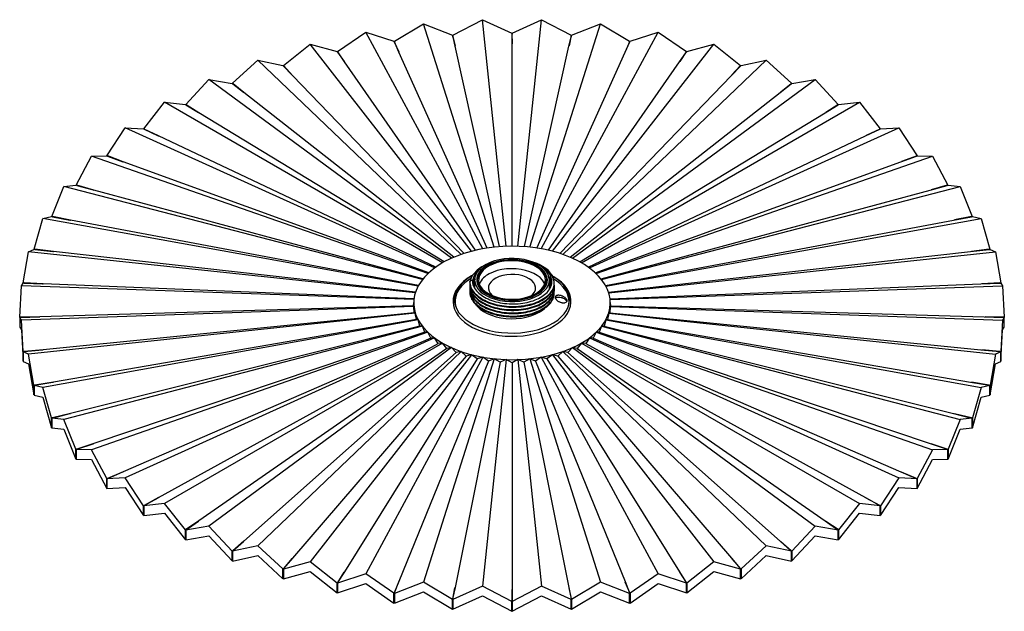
# Paper-space layout '_Isométrica' of a CAD drawing. Header units: millimetres. Extents: x -250 to 250, y -152 to 149.
import ezdxf

# ---------------------------------------------------------------- set-up
doc = ezdxf.new("R2010")
doc.units = ezdxf.units.MM

psp = doc.layouts.new('_Isométrica')

# ---------------------------------------------------------------- linework, layer by layer
at = {"color": 7, "linetype": 'Continuous', "lineweight": 25}
for p, q in [((-59.82, 138), (-45.06, 146.86)), ((-9.01, 33.29), (-45.06, 146.86)), ((-45.06, 146.86), (-30.31, 141.12)), ((-30.07, 141.14), (-15.09, 148.96)), ((-3.02, 33.71), (-15.09, 148.96)), ((-15.09, 148.96), (-0.12, 142.18)), ((0.12, 142.18), (15.09, 148.96)), ((3.02, 33.71), (15.09, 148.96)), ((9.01, 33.29), (45.06, 146.86)), ((15.09, 148.96), (30.07, 141.14)), ((30.31, 141.12), (45.06, 146.86)), ((45.06, 146.86), (59.82, 138)), ((-88.7, 132.81), (-74.38, 142.69)), ((-14.88, 32.46), (-74.38, 142.69)), ((-74.38, 142.69), (-60.05, 137.96)), ((-30.23, 140.86), (-30.31, 141.12)), ((-30.23, 140.86), (-28.99, 135.68)), ((-30.04, 140.88), (-30.07, 141.14)), ((-30.07, 140.19), (-30.07, 141.14)), ((-30.03, 140.88), (-30.04, 140.88)), ((-30.04, 140.88), (-30.04, 140.08)), ((-28.96, 135.53), (-30.03, 140.88)), ((-30.03, 140.05), (-30.03, 140.88)), ((-0.09, 141.92), (-0.12, 142.18)), ((-0.09, 141.92), (0, 136.7)), ((0, 136.54), (0.1, 141.93)), ((0.09, 141.92), (0.12, 142.18)), ((0.1, 141.93), (0.09, 141.92)), ((0.09, 141.92), (0.09, 141.59)), ((14.88, 32.46), (74.38, 142.69)), ((28.96, 135.53), (30.23, 140.87)), ((30.04, 140.88), (29, 135.7)), ((30.04, 140.88), (30.07, 141.14)), ((30.04, 140.05), (30.04, 140.88)), ((30.07, 141.14), (30.07, 140.17)), ((30.23, 140.86), (30.31, 141.12)), ((30.23, 140.87), (30.23, 140.86)), ((30.23, 140.86), (30.23, 140.84)), ((60.05, 137.96), (74.38, 142.69)), ((74.38, 142.69), (88.7, 132.81)), ((-116.28, 125.65), (-102.6, 136.51)), ((-20.52, 31.22), (-102.6, 136.51)), ((-102.6, 136.51), (-88.92, 132.76)), ((-59.92, 137.72), (-60.05, 137.96)), ((-59.92, 137.72), (-57.56, 132.66)), ((-59.74, 137.74), (-59.82, 138)), ((-59.82, 137.5), (-59.82, 138)), ((-59.73, 137.75), (-59.74, 137.74)), ((-59.74, 137.74), (-59.74, 137.32)), ((-57.5, 132.51), (-59.73, 137.75)), ((-59.73, 137.31), (-59.73, 137.75)), ((-28.99, 135.68), (-28.96, 135.53)), ((-6.35, 33.53), (-28.96, 135.53)), ((0, 33.76), (0, 136.54)), ((6.35, 33.53), (28.96, 135.53)), ((20.52, 31.22), (102.6, 136.51)), ((57.5, 132.51), (59.93, 137.72)), ((59.74, 137.74), (57.58, 132.69)), ((59.74, 137.74), (59.82, 138)), ((59.74, 137.31), (59.74, 137.74)), ((59.82, 138), (59.82, 137.48)), ((59.92, 137.72), (60.05, 137.96)), ((59.93, 137.72), (59.92, 137.72)), ((59.92, 137.72), (59.92, 137.71)), ((88.92, 132.76), (102.6, 136.51)), ((102.6, 136.51), (116.28, 125.65)), ((-88.74, 132.52), (-88.92, 132.76)), ((-88.74, 132.52), (-85.3, 127.67)), ((-88.56, 132.56), (-88.7, 132.81)), ((-88.7, 132.46), (-88.7, 132.81)), ((-85.2, 127.53), (-88.56, 132.57)), ((-88.56, 132.57), (-88.56, 132.56)), ((-88.56, 132.27), (-88.56, 132.57)), ((-88.56, 132.56), (-88.56, 132.27)), ((-57.56, 132.66), (-57.5, 132.51)), ((-12.59, 32.83), (-57.5, 132.51)), ((12.59, 32.83), (57.5, 132.51)), ((85.2, 127.53), (88.75, 132.53)), ((88.56, 132.56), (85.33, 127.72)), ((88.56, 132.56), (88.7, 132.81)), ((88.56, 132.27), (88.56, 132.56)), ((88.7, 132.81), (88.7, 132.46)), ((88.74, 132.52), (88.92, 132.76)), ((88.75, 132.53), (88.74, 132.52)), ((88.74, 132.52), (88.74, 132.52)), ((-142.17, 116.63), (-129.33, 128.41)), ((-25.87, 29.6), (-129.33, 128.41)), ((-129.33, 128.41), (-116.5, 125.59)), ((-116.26, 125.37), (-116.5, 125.59)), ((-116.1, 125.42), (-116.28, 125.65)), ((-116.28, 125.38), (-116.28, 125.65)), ((-116.26, 125.37), (-111.79, 120.79)), ((-116.09, 125.42), (-116.1, 125.42)), ((-116.1, 125.42), (-116.1, 125.19)), ((-111.65, 120.65), (-116.09, 125.42)), ((-116.09, 125.19), (-116.09, 125.42)), ((-85.3, 127.67), (-85.2, 127.53)), ((-18.61, 31.69), (-85.2, 127.53)), ((18.61, 31.69), (85.2, 127.53)), ((25.87, 29.6), (129.33, 128.41)), ((111.65, 120.65), (116.27, 125.37)), ((116.1, 125.42), (111.85, 120.85)), ((116.1, 125.42), (116.28, 125.65)), ((116.1, 125.19), (116.1, 125.42)), ((116.26, 125.37), (116.5, 125.59)), ((116.27, 125.37), (116.26, 125.37)), ((116.26, 125.37), (116.26, 125.36)), ((116.28, 125.65), (116.28, 125.38)), ((116.5, 125.59), (129.33, 128.41)), ((129.33, 128.41), (142.17, 116.63)), ((-111.79, 120.79), (-111.65, 120.65)), ((-24.33, 30.12), (-111.65, 120.65)), ((24.33, 30.12), (111.65, 120.65)), ((-165.99, 105.87), (-154.18, 118.51)), ((-30.84, 27.62), (-154.18, 118.51)), ((-154.18, 118.51), (-142.37, 116.55)), ((-142.09, 116.34), (-142.37, 116.55)), ((-141.94, 116.41), (-142.17, 116.63)), ((-142.17, 116.4), (-142.17, 116.63)), ((-142.09, 116.34), (-136.64, 112.12)), ((-141.93, 116.41), (-141.94, 116.41)), ((-141.94, 116.41), (-141.94, 116.22)), ((-136.48, 111.99), (-141.93, 116.41)), ((-141.93, 116.22), (-141.93, 116.41)), ((30.84, 27.62), (154.18, 118.51)), ((136.48, 111.99), (142.1, 116.35)), ((141.94, 116.41), (136.73, 112.18)), ((141.94, 116.41), (142.17, 116.63)), ((141.94, 116.22), (141.94, 116.41)), ((142.09, 116.34), (142.37, 116.55)), ((142.1, 116.35), (142.09, 116.34)), ((142.09, 116.34), (142.09, 116.34)), ((142.17, 116.63), (142.17, 116.4)), ((142.37, 116.55), (154.18, 118.51)), ((154.18, 118.51), (165.99, 105.87)), ((-136.64, 112.12), (-136.48, 111.99)), ((-29.63, 28.15), (-136.48, 111.99)), ((29.63, 28.15), (136.48, 111.99)), ((-187.38, 93.53), (-176.78, 106.95)), ((-35.36, 25.31), (-176.78, 106.95)), ((-176.78, 106.95), (-166.17, 105.77)), ((-165.85, 105.59), (-166.17, 105.77)), ((-165.71, 105.66), (-165.99, 105.87)), ((-165.99, 105.67), (-165.99, 105.87)), ((-165.85, 105.59), (-159.51, 101.77)), ((-165.7, 105.67), (-165.71, 105.66)), ((-165.71, 105.66), (-165.71, 105.51)), ((-159.32, 101.66), (-165.7, 105.67)), ((-165.7, 105.5), (-165.7, 105.67)), ((35.36, 25.31), (176.78, 106.95)), ((159.32, 101.66), (165.86, 105.59)), ((165.71, 105.66), (159.63, 101.84)), ((165.71, 105.66), (165.99, 105.87)), ((165.71, 105.5), (165.71, 105.66)), ((165.85, 105.59), (166.17, 105.77)), ((165.86, 105.59), (165.85, 105.59)), ((165.85, 105.59), (165.85, 105.59)), ((165.99, 105.87), (165.99, 105.67)), ((166.17, 105.77), (176.78, 106.95)), ((176.78, 106.95), (187.38, 93.53)), ((-159.51, 101.77), (-159.32, 101.66)), ((-34.45, 25.82), (-159.32, 101.66)), ((34.45, 25.82), (159.32, 101.66)), ((-206.05, 79.79), (-196.8, 93.91)), ((-39.36, 22.7), (-196.8, 93.91)), ((-196.8, 93.91), (-187.55, 93.42)), ((-187.19, 93.26), (-187.55, 93.42)), ((-187.06, 93.34), (-187.38, 93.53)), ((-187.38, 93.35), (-187.38, 93.53)), ((-187.19, 93.26), (-180.05, 89.92)), ((-179.84, 89.82), (-187.06, 93.35)), ((-187.06, 93.35), (-187.06, 93.34)), ((-187.06, 93.2), (-187.06, 93.35)), ((-187.06, 93.34), (-187.06, 93.2)), ((39.36, 22.7), (196.8, 93.91)), ((179.84, 89.82), (187.19, 93.26)), ((187.06, 93.34), (180.19, 89.98)), ((187.06, 93.34), (187.38, 93.53)), ((187.06, 93.2), (187.06, 93.34)), ((187.19, 93.26), (187.55, 93.42)), ((187.19, 93.26), (187.19, 93.26)), ((187.19, 93.26), (187.19, 93.26)), ((187.38, 93.53), (187.38, 93.35)), ((187.55, 93.42), (196.8, 93.91)), ((196.8, 93.91), (206.05, 79.79)), ((-180.05, 89.92), (-179.84, 89.82)), ((-38.7, 23.17), (-179.84, 89.82)), ((38.7, 23.17), (179.84, 89.82)), ((-221.71, 64.85), (-213.95, 79.56)), ((-213.95, 79.56), (-206.19, 79.67)), ((-42.79, 19.83), (-213.95, 79.56)), ((-205.8, 79.54), (-206.19, 79.67)), ((-205.69, 79.63), (-206.05, 79.79)), ((-206.05, 79.63), (-206.05, 79.79)), ((-205.8, 79.54), (-197.97, 76.72)), ((-197.73, 76.63), (-205.69, 79.64)), ((-205.69, 79.64), (-205.69, 79.63)), ((-205.69, 79.5), (-205.69, 79.64)), ((-205.69, 79.63), (-205.69, 79.5)), ((-197.97, 76.72), (-197.73, 76.63)), ((-42.33, 20.26), (-197.73, 76.63)), ((42.33, 20.26), (197.73, 76.63)), ((42.79, 19.83), (213.95, 79.56)), ((197.73, 76.63), (205.8, 79.54)), ((205.69, 79.63), (198.14, 76.78)), ((205.69, 79.63), (206.05, 79.79)), ((205.69, 79.5), (205.69, 79.63)), ((205.8, 79.54), (206.19, 79.67)), ((205.8, 79.54), (205.8, 79.54)), ((205.8, 79.54), (205.8, 79.54)), ((206.05, 79.79), (206.05, 79.63)), ((206.19, 79.67), (213.95, 79.56)), ((213.95, 79.56), (221.71, 64.85)), ((-234.13, 48.94), (-227.97, 64.13)), ((-227.97, 64.13), (-221.82, 64.73)), ((-45.59, 16.75), (-227.97, 64.13)), ((-221.41, 64.62), (-221.82, 64.73)), ((-221.32, 64.72), (-221.71, 64.85)), ((-221.71, 64.7), (-221.71, 64.85)), ((-221.41, 64.62), (-212.99, 62.37)), ((-212.74, 62.3), (-221.32, 64.73)), ((-221.32, 64.73), (-221.32, 64.72)), ((-221.32, 64.6), (-221.32, 64.73)), ((-221.32, 64.72), (-221.32, 64.6)), ((-212.99, 62.37), (-212.74, 62.3)), ((-45.3, 17.12), (-212.74, 62.3)), ((45.3, 17.12), (212.74, 62.3)), ((45.59, 16.75), (227.97, 64.13)), ((212.74, 62.3), (221.41, 64.62)), ((221.32, 64.72), (213.19, 62.42)), ((221.32, 64.72), (221.71, 64.85)), ((221.32, 64.6), (221.32, 64.72)), ((221.41, 64.62), (221.82, 64.73)), ((221.41, 64.62), (221.41, 64.62)), ((221.41, 64.62), (221.41, 64.62)), ((221.71, 64.85), (221.71, 64.7)), ((221.82, 64.73), (227.97, 64.13)), ((227.97, 64.13), (234.13, 48.94)), ((-243.14, 32.27), (-238.68, 47.84)), ((-238.68, 47.84), (-234.22, 48.8)), ((-47.74, 13.49), (-238.68, 47.84)), ((-233.79, 48.73), (-234.22, 48.8)), ((-233.72, 48.83), (-234.13, 48.94)), ((-234.13, 48.79), (-234.13, 48.94)), ((-233.79, 48.73), (-224.92, 47.07)), ((-224.65, 47.02), (-233.72, 48.84)), ((-233.72, 48.84), (-233.72, 48.83)), ((-233.72, 48.71), (-233.72, 48.84)), ((-233.72, 48.83), (-233.72, 48.71)), ((-224.92, 47.07), (-224.65, 47.02)), ((-47.55, 13.82), (-224.65, 47.02)), ((47.55, 13.82), (224.65, 47.02)), ((47.74, 13.49), (238.68, 47.84)), ((224.65, 47.02), (233.79, 48.73)), ((233.72, 48.83), (225.13, 47.11)), ((233.72, 48.83), (234.13, 48.94)), ((233.72, 48.71), (233.72, 48.83)), ((233.79, 48.73), (234.22, 48.8)), ((233.79, 48.73), (233.79, 48.73)), ((233.79, 48.73), (233.79, 48.73)), ((234.13, 48.94), (234.13, 48.79)), ((234.22, 48.8), (238.68, 47.84)), ((238.68, 47.84), (243.14, 32.27)), ((-248.61, 15.1), (-245.9, 30.91)), ((-245.9, 30.91), (-243.2, 32.13)), ((-49.18, 10.1), (-245.9, 30.91)), ((-242.76, 32.09), (-243.2, 32.13)), ((-242.71, 32.19), (-243.14, 32.27)), ((-243.14, 32.13), (-243.14, 32.27)), ((-242.76, 32.09), (-233.56, 31.07)), ((-233.28, 31.03), (-242.71, 32.2)), ((-242.71, 32.2), (-242.71, 32.19)), ((-242.71, 32.08), (-242.71, 32.2)), ((-242.71, 32.19), (-242.71, 32.08)), ((-233.56, 31.07), (-233.28, 31.03)), ((-49.08, 10.4), (-233.28, 31.03)), ((49.08, 10.4), (233.28, 31.03)), ((49.18, 10.1), (245.9, 30.91)), ((233.28, 31.03), (242.76, 32.09)), ((242.71, 32.19), (233.79, 31.09)), ((242.71, 32.19), (243.14, 32.27)), ((242.71, 32.08), (242.71, 32.19)), ((242.76, 32.09), (243.2, 32.13)), ((242.76, 32.09), (242.76, 32.09)), ((242.76, 32.09), (242.76, 32.09)), ((243.14, 32.27), (243.14, 32.13)), ((243.2, 32.13), (245.9, 30.91)), ((245.9, 30.91), (248.61, 15.1)), ((-248.17, 15.05), (-248.61, 15.1)), ((-248.61, 14.96), (-248.61, 15.1)), ((-248.16, 15.06), (-248.17, 15.05)), ((-248.17, 15.05), (-248.17, 14.94)), ((-238.51, 14.56), (-248.16, 15.06)), ((-248.16, 14.94), (-248.16, 15.06)), ((-20.27, 16.4), (-21.51, 15.82)), ((-18.82, 17.08), (-19.64, 16.03)), ((-19, 16.59), (-19, 12.58)), ((-17.5, 16.59), (-17.5, 14.15)), ((17.5, 14.15), (17.5, 16.59)), ((19.71, 16.53), (18.72, 17.78)), ((19, 11.84), (19, 16.59)), ((248.17, 15.05), (239.03, 14.58)), ((248.17, 15.05), (248.61, 15.1)), ((248.17, 14.94), (248.17, 15.05)), ((248.61, 15.1), (248.61, 14.96)), ((-250.45, -2.33), (-249.54, 13.61)), ((-249.54, 13.61), (-248.64, 14.96)), ((-49.91, 6.64), (-249.54, 13.61)), ((-248.19, 14.94), (-248.64, 14.96)), ((-248.19, 14.94), (-238.79, 14.57)), ((-238.79, 14.57), (-238.51, 14.56)), ((-49.88, 6.92), (-238.51, 14.56)), ((49.88, 6.92), (238.51, 14.56)), ((49.91, 6.64), (249.54, 13.61)), ((238.51, 14.56), (248.19, 14.94)), ((248.19, 14.94), (248.64, 14.96)), ((248.19, 14.94), (248.19, 14.94)), ((248.19, 14.94), (248.19, 14.94)), ((248.64, 14.96), (249.54, 13.61)), ((249.54, 13.61), (250.45, -2.33)), ((-50.09, 3.43), (-50, 5.05)), ((50, 5.05), (50.09, 3.43)), ((-49.91, 3.16), (-249.54, -3.81)), ((-50.09, 3.43), (-240.26, -2.16)), ((-49.91, 3.16), (-50.09, 3.43)), ((-50, 4.9), (-50, 3.29)), ((-49.73, -0.06), (-49.91, 3.16)), ((49.91, 3.16), (49.73, -0.06)), ((50.09, 3.43), (49.91, 3.16)), ((49.91, 3.16), (249.54, -3.81)), ((50, 3.29), (50, 4.9)), ((50.09, 3.43), (240.26, -2.16)), ((-250, -2.34), (-250.45, -2.33)), ((-250.45, -2.33), (-250.45, -7.42)), ((-250, -2.45), (-250.45, -2.47)), ((-249.54, -3.81), (-250.45, -2.47)), ((-240.26, -2.16), (-250, -2.34)), ((-250, -2.45), (-240.55, -2.17)), ((-250, -2.34), (-250, -2.34)), ((-250, -2.45), (-250, -2.34)), ((-250, -2.34), (-250, -2.45)), ((-248.64, -19.76), (-249.54, -3.81)), ((-49.18, -0.3), (-245.9, -21.12)), ((-240.55, -2.17), (-240.26, -2.16)), ((-47.74, -3.69), (-238.68, -38.04)), ((-49.73, -0.06), (-238.51, -18.88)), ((-48.64, -3.49), (-233.28, -35.35)), ((-49.18, -0.3), (-49.73, -0.06)), ((-48.64, -3.49), (-49.18, -0.3)), ((-47.74, -3.69), (-48.64, -3.49)), ((-46.84, -6.83), (-47.74, -3.69)), ((47.74, -3.69), (46.84, -6.83)), ((48.64, -3.49), (47.74, -3.69)), ((47.74, -3.69), (238.68, -38.04)), ((49.18, -0.3), (48.64, -3.49)), ((48.64, -3.49), (233.28, -35.35)), ((49.73, -0.06), (49.18, -0.3)), ((49.18, -0.3), (245.9, -21.12)), ((49.73, -0.06), (238.51, -18.88)), ((240.26, -2.16), (250, -2.45)), ((250, -2.34), (240.79, -2.18)), ((249.54, -3.81), (248.64, -19.76)), ((250.45, -2.47), (249.54, -3.81)), ((250, -2.34), (250.45, -2.33)), ((250, -2.45), (250, -2.34)), ((250, -2.45), (250, -2.45)), ((250, -2.45), (250.45, -2.47)), ((250.45, -7.42), (250.45, -2.33)), ((-250.45, -7.42), (-249.54, -8.71)), ((-249.54, -8.71), (-248.64, -24.71)), ((-45.59, -6.95), (-227.97, -54.33)), ((-46.84, -6.83), (-224.65, -51.34)), ((-44.35, -10.01), (-212.74, -66.62)), ((-45.59, -6.95), (-46.84, -6.83)), ((-44.35, -10.01), (-45.59, -6.95)), ((-42.79, -10.03), (-44.35, -10.01)), ((44.35, -10.01), (42.79, -10.03)), ((45.59, -6.95), (44.35, -10.01)), ((44.35, -10.01), (212.74, -66.62)), ((46.84, -6.83), (45.59, -6.95)), ((45.59, -6.95), (227.97, -54.33)), ((46.84, -6.83), (224.65, -51.34)), ((248.64, -24.71), (249.54, -8.71)), ((249.54, -8.71), (250.45, -7.42)), ((-42.79, -10.03), (-213.95, -69.76)), ((-41.22, -13), (-197.73, -80.95)), ((-39.36, -12.9), (-196.8, -84.11)), ((-41.22, -13), (-42.79, -10.03)), ((-39.36, -12.9), (-41.22, -13)), ((-37.49, -15.75), (-39.36, -12.9)), ((39.36, -12.9), (37.49, -15.75)), ((39.36, -12.9), (196.8, -84.11)), ((41.22, -13), (39.36, -12.9)), ((42.79, -10.03), (41.22, -13)), ((41.22, -13), (197.73, -80.95)), ((42.79, -10.03), (213.95, -69.76)), ((-248.19, -19.74), (-248.64, -19.76)), ((-248.64, -24.71), (-248.64, -19.76)), ((-248.17, -19.85), (-248.61, -19.9)), ((-245.9, -21.12), (-248.61, -19.9)), ((-248.61, -19.9), (-248.61, -24.85)), ((-238.51, -18.88), (-248.19, -19.73)), ((-248.19, -19.73), (-248.19, -19.74)), ((-248.19, -19.74), (-248.19, -19.85)), ((-248.17, -19.85), (-238.79, -18.91)), ((-238.79, -18.91), (-238.51, -18.88)), ((-179.84, -94.13), (-37.49, -15.75)), ((-35.36, -15.51), (-176.78, -97.15)), ((-33.22, -18.22), (-159.32, -105.98)), ((-30.84, -17.82), (-154.18, -108.71)), ((-25.87, -19.8), (-129.33, -118.61)), ((-35.36, -15.51), (-37.49, -15.75)), ((-33.22, -18.22), (-35.36, -15.51)), ((-30.84, -17.82), (-33.22, -18.22)), ((-28.46, -20.37), (-30.84, -17.82)), ((-25.87, -19.8), (-28.46, -20.37)), ((-23.28, -22.18), (-25.87, -19.8)), ((25.87, -19.8), (23.28, -22.18)), ((25.87, -19.8), (129.33, -118.61)), ((28.46, -20.37), (25.87, -19.8)), ((30.84, -17.82), (28.46, -20.37)), ((30.84, -17.82), (154.18, -108.71)), ((33.22, -18.22), (30.84, -17.82)), ((35.36, -15.51), (33.22, -18.22)), ((33.22, -18.22), (159.32, -105.98)), ((35.36, -15.51), (176.78, -97.15)), ((37.49, -15.75), (35.36, -15.51)), ((37.49, -15.75), (179.84, -94.13)), ((238.51, -18.88), (248.16, -19.85)), ((248.19, -19.74), (239.03, -18.93)), ((248.61, -19.9), (245.9, -21.12)), ((248.16, -19.85), (248.17, -19.85)), ((248.17, -19.85), (248.61, -19.9)), ((248.19, -19.74), (248.64, -19.76)), ((248.19, -19.85), (248.19, -19.74)), ((248.61, -24.85), (248.61, -19.9)), ((248.64, -19.76), (248.64, -24.71)), ((-248.61, -24.71), (-248.64, -24.71)), ((-248.61, -24.85), (-245.9, -26.01)), ((-243.2, -36.93), (-245.9, -21.12)), ((-28.46, -20.37), (-136.48, -116.31)), ((-23.28, -22.18), (-111.65, -124.97)), ((-20.52, -21.42), (-102.6, -126.71)), ((-17.76, -23.61), (-85.2, -131.85)), ((-14.88, -22.66), (-74.38, -132.89)), ((-11.99, -24.65), (-57.5, -136.83)), ((-9.01, -23.49), (-45.06, -137.06)), ((-20.52, -21.42), (-23.28, -22.18)), ((-17.76, -23.61), (-20.52, -21.42)), ((-14.88, -22.66), (-17.76, -23.61)), ((-3.02, -23.91), (-15.09, -139.16)), ((-11.99, -24.65), (-14.88, -22.66)), ((-9.01, -23.49), (-11.99, -24.65)), ((-6.04, -25.28), (-9.01, -23.49)), ((-3.02, -23.91), (-6.04, -25.28)), ((0, -25.49), (-3.02, -23.91)), ((3.02, -23.91), (0, -25.49)), ((3.02, -23.91), (15.09, -139.16)), ((6.04, -25.28), (3.02, -23.91)), ((9.01, -23.49), (6.04, -25.28)), ((9.01, -23.49), (45.06, -137.06)), ((11.99, -24.65), (9.01, -23.49)), ((14.88, -22.66), (11.99, -24.65)), ((11.99, -24.65), (57.5, -136.83)), ((14.88, -22.66), (74.38, -132.89)), ((17.76, -23.61), (14.88, -22.66)), ((20.52, -21.42), (17.76, -23.61)), ((17.76, -23.61), (85.2, -131.85)), ((20.52, -21.42), (102.6, -126.71)), ((23.28, -22.18), (20.52, -21.42)), ((23.28, -22.18), (111.65, -124.97)), ((28.46, -20.37), (136.48, -116.31)), ((245.9, -21.12), (243.2, -36.93)), ((245.9, -26.01), (248.61, -24.85)), ((248.61, -24.71), (248.64, -24.71)), ((-245.9, -26.01), (-243.2, -41.88)), ((-6.04, -25.28), (-28.96, -139.85)), ((0, -25.49), (0, -140.86)), ((6.04, -25.28), (28.96, -139.85)), ((243.2, -41.88), (245.9, -26.01)), ((-242.76, -36.88), (-243.2, -36.93)), ((-243.2, -41.88), (-243.2, -36.93)), ((-242.71, -36.99), (-243.14, -37.07)), ((-238.68, -38.04), (-243.14, -37.07)), ((-243.14, -37.07), (-243.14, -42.02)), ((-233.28, -35.35), (-242.76, -36.88)), ((-242.76, -36.88), (-242.76, -36.88)), ((-242.76, -36.88), (-242.76, -37)), ((-242.71, -36.99), (-233.56, -35.4)), ((-234.22, -53.6), (-238.68, -38.04)), ((-233.56, -35.4), (-233.28, -35.35)), ((233.28, -35.35), (242.71, -36.99)), ((242.76, -36.88), (233.78, -35.44)), ((238.68, -38.04), (234.22, -53.6)), ((243.14, -37.07), (238.68, -38.04)), ((242.71, -36.99), (242.71, -36.99)), ((242.71, -36.99), (243.14, -37.07)), ((242.76, -36.88), (243.2, -36.93)), ((242.76, -37), (242.76, -36.88)), ((243.14, -42.02), (243.14, -37.07)), ((243.2, -36.93), (243.2, -41.88)), ((-243.14, -41.87), (-243.2, -41.88)), ((-243.14, -42.02), (-238.68, -42.94)), ((-238.68, -42.94), (-234.22, -58.55)), ((234.22, -58.55), (238.68, -42.94)), ((238.68, -42.94), (243.14, -42.02)), ((243.14, -41.87), (243.2, -41.88)), ((-233.79, -53.53), (-234.22, -53.6)), ((-234.22, -58.55), (-234.22, -53.6)), ((-233.72, -53.63), (-234.13, -53.73)), ((-227.97, -54.33), (-234.13, -53.73)), ((-234.13, -53.73), (-234.13, -58.68)), ((-224.65, -51.34), (-233.79, -53.52)), ((-233.79, -53.52), (-233.79, -53.53)), ((-233.79, -53.53), (-233.79, -53.65)), ((-233.72, -53.63), (-224.92, -51.41)), ((-221.82, -69.53), (-227.97, -54.33)), ((-224.92, -51.41), (-224.65, -51.34)), ((227.97, -54.33), (221.82, -69.53)), ((224.65, -51.34), (233.72, -53.63)), ((233.79, -53.53), (225.12, -51.46)), ((234.13, -53.73), (227.97, -54.33)), ((233.72, -53.63), (233.72, -53.63)), ((233.72, -53.63), (234.13, -53.73)), ((233.79, -53.53), (234.22, -53.6)), ((233.79, -53.65), (233.79, -53.53)), ((234.13, -58.68), (234.13, -53.73)), ((234.22, -53.6), (234.22, -58.55)), ((-234.13, -58.54), (-234.22, -58.55)), ((-234.13, -58.68), (-227.97, -59.23)), ((-227.97, -59.23), (-221.82, -74.48)), ((221.82, -74.48), (227.97, -59.23)), ((227.97, -59.23), (234.13, -58.68)), ((234.13, -58.54), (234.22, -58.55)), ((-221.41, -69.42), (-221.82, -69.53)), ((-221.82, -74.48), (-221.82, -69.53)), ((-221.32, -69.52), (-221.71, -69.65)), ((-213.95, -69.76), (-221.71, -69.65)), ((-221.71, -69.65), (-221.71, -74.6)), ((-212.74, -66.62), (-221.41, -69.41)), ((-221.41, -69.41), (-221.41, -69.42)), ((-221.41, -69.42), (-221.41, -69.55)), ((-221.32, -69.52), (-213, -66.7)), ((-206.19, -84.47), (-213.95, -69.76)), ((-213, -66.7), (-212.74, -66.62)), ((213.95, -69.76), (206.19, -84.47)), ((212.74, -66.62), (221.32, -69.52)), ((221.41, -69.42), (213.18, -66.76)), ((221.71, -69.65), (213.95, -69.76)), ((221.32, -69.52), (221.32, -69.52)), ((221.32, -69.52), (221.71, -69.65)), ((221.41, -69.42), (221.82, -69.53)), ((221.41, -69.55), (221.41, -69.42)), ((221.71, -74.6), (221.71, -69.65)), ((221.82, -69.53), (221.82, -74.48)), ((-221.71, -74.45), (-221.82, -74.48)), ((-221.71, -74.6), (-213.95, -74.66)), ((-213.95, -74.66), (-206.19, -89.42)), ((206.19, -89.42), (213.95, -74.66)), ((213.95, -74.66), (221.71, -74.6)), ((221.71, -74.45), (221.82, -74.48)), ((-205.8, -84.34), (-206.19, -84.47)), ((-206.19, -89.42), (-206.19, -84.47)), ((-196.8, -84.11), (-206.05, -84.59)), ((-205.69, -84.43), (-206.05, -84.59)), ((-206.05, -84.59), (-206.05, -89.54)), ((-197.73, -80.95), (-205.8, -84.33)), ((-205.8, -84.33), (-205.8, -84.34)), ((-205.8, -84.34), (-205.8, -84.48)), ((-205.69, -84.43), (-197.97, -81.05)), ((-197.97, -81.05), (-197.73, -80.95)), ((-187.55, -98.22), (-196.8, -84.11)), ((196.8, -84.11), (187.55, -98.22)), ((206.05, -84.59), (196.8, -84.11)), ((197.73, -80.95), (205.69, -84.43)), ((205.8, -84.34), (198.13, -81.12)), ((205.69, -84.43), (205.69, -84.43)), ((205.69, -84.43), (206.05, -84.59)), ((205.8, -84.34), (206.19, -84.47)), ((205.8, -84.48), (205.8, -84.34)), ((206.05, -89.54), (206.05, -84.59)), ((206.19, -84.47), (206.19, -89.42)), ((-206.05, -89.37), (-206.19, -89.42)), ((-206.05, -89.54), (-196.8, -89.01)), ((-196.8, -89.01), (-187.55, -103.17)), ((187.55, -103.17), (196.8, -89.01)), ((196.8, -89.01), (206.05, -89.54)), ((206.05, -89.37), (206.19, -89.42)), ((-179.84, -94.13), (-187.19, -98.06)), ((-187.06, -98.14), (-180.05, -94.25)), ((-179.84, -94.13), (-180.05, -94.25)), ((179.84, -94.13), (187.06, -98.14)), ((187.19, -98.06), (180.18, -94.33)), ((-187.19, -98.06), (-187.55, -98.22)), ((-187.55, -103.17), (-187.55, -98.22)), ((-176.78, -97.15), (-187.38, -98.33)), ((-187.06, -98.14), (-187.38, -98.33)), ((-187.38, -98.33), (-187.38, -103.28)), ((-187.19, -98.06), (-187.19, -98.06)), ((-187.19, -98.06), (-187.19, -98.22)), ((-166.17, -110.57), (-176.78, -97.15)), ((176.78, -97.15), (166.17, -110.57)), ((187.38, -98.33), (176.78, -97.15)), ((187.06, -98.14), (187.06, -98.14)), ((187.06, -98.14), (187.38, -98.33)), ((187.19, -98.06), (187.55, -98.22)), ((187.19, -98.22), (187.19, -98.06)), ((187.38, -103.28), (187.38, -98.33)), ((187.55, -98.22), (187.55, -103.17)), ((-187.38, -103.1), (-187.55, -103.17)), ((-187.38, -103.28), (-176.78, -102.05)), ((-176.78, -102.05), (-166.17, -115.52)), ((166.17, -115.52), (176.78, -102.05)), ((176.78, -102.05), (187.38, -103.28)), ((187.38, -103.1), (187.55, -103.17)), ((-154.18, -108.71), (-165.99, -110.67)), ((-159.32, -105.98), (-165.86, -110.38)), ((-165.71, -110.46), (-159.52, -106.11)), ((-159.52, -106.11), (-159.32, -105.98)), ((-142.37, -121.35), (-154.18, -108.71)), ((154.18, -108.71), (142.37, -121.35)), ((165.99, -110.67), (154.18, -108.71)), ((159.32, -105.98), (165.7, -110.46)), ((165.85, -110.39), (159.61, -106.18)), ((-165.85, -110.39), (-166.17, -110.57)), ((-166.17, -115.52), (-166.17, -110.57)), ((-165.71, -110.46), (-165.99, -110.67)), ((-165.99, -110.67), (-165.99, -115.62)), ((-165.99, -115.62), (-154.18, -113.61)), ((-165.86, -110.38), (-165.85, -110.39)), ((-165.85, -110.39), (-165.85, -110.57)), ((-154.18, -113.61), (-142.37, -126.3)), ((142.37, -126.3), (154.18, -113.61)), ((154.18, -113.61), (165.99, -115.62)), ((165.7, -110.46), (165.71, -110.46)), ((165.71, -110.46), (165.99, -110.67)), ((165.85, -110.39), (166.17, -110.57)), ((165.85, -110.57), (165.85, -110.39)), ((165.99, -115.62), (165.99, -110.67)), ((166.17, -110.57), (166.17, -115.52)), ((-165.99, -115.42), (-166.17, -115.52)), ((-129.33, -118.61), (-142.17, -121.43)), ((-136.48, -116.31), (-142.1, -121.14)), ((-141.94, -121.2), (-136.65, -116.45)), ((-136.65, -116.45), (-136.48, -116.31)), ((-116.5, -130.39), (-129.33, -118.61)), ((129.33, -118.61), (116.5, -130.39)), ((142.17, -121.43), (129.33, -118.61)), ((136.48, -116.31), (141.93, -121.2)), ((142.09, -121.14), (136.72, -116.52)), ((165.99, -115.42), (166.17, -115.52)), ((-142.09, -121.14), (-142.37, -121.35)), ((-142.37, -126.3), (-142.37, -121.35)), ((-141.94, -121.2), (-142.17, -121.43)), ((-142.17, -121.43), (-142.17, -126.38)), ((-142.17, -126.38), (-129.33, -123.51)), ((-142.1, -121.14), (-142.09, -121.14)), ((-142.09, -121.14), (-142.09, -121.35)), ((-129.33, -123.51), (-116.5, -135.34)), ((-111.65, -124.97), (-116.27, -130.16)), ((-116.1, -130.22), (-111.79, -125.13)), ((-111.79, -125.13), (-111.65, -124.97)), ((111.65, -124.97), (116.09, -130.21)), ((116.26, -130.16), (111.84, -125.19)), ((116.5, -135.34), (129.33, -123.51)), ((129.33, -123.51), (142.17, -126.38)), ((141.93, -121.2), (141.94, -121.21)), ((141.94, -121.21), (142.17, -121.43)), ((142.09, -121.14), (142.37, -121.35)), ((142.09, -121.35), (142.09, -121.14)), ((142.17, -126.38), (142.17, -121.43)), ((142.37, -121.35), (142.37, -126.3)), ((-142.17, -126.15), (-142.37, -126.3)), ((-116.26, -130.16), (-116.5, -130.39)), ((-102.6, -126.71), (-116.28, -130.45)), ((-116.1, -130.22), (-116.28, -130.45)), ((-116.27, -130.16), (-116.26, -130.16)), ((-116.26, -130.16), (-116.26, -130.43)), ((-88.92, -137.56), (-102.6, -126.71)), ((102.6, -126.71), (88.92, -137.56)), ((116.28, -130.45), (102.6, -126.71)), ((116.09, -130.21), (116.1, -130.22)), ((116.1, -130.22), (116.28, -130.45)), ((116.26, -130.16), (116.5, -130.39)), ((116.26, -130.43), (116.26, -130.16)), ((142.17, -126.15), (142.37, -126.3)), ((-116.5, -135.34), (-116.5, -130.39)), ((-116.28, -135.13), (-116.5, -135.34)), ((-116.28, -130.45), (-116.28, -135.4)), ((-116.28, -135.4), (-102.6, -131.61)), ((-102.6, -131.61), (-88.92, -142.51)), ((-85.2, -131.85), (-88.75, -137.32)), ((-74.38, -132.89), (-88.7, -137.61)), ((-88.56, -137.36), (-85.3, -132.01)), ((-85.3, -132.01), (-85.2, -131.85)), ((-60.05, -142.76), (-74.38, -132.89)), ((74.38, -132.89), (60.05, -142.76)), ((88.7, -137.61), (74.38, -132.89)), ((85.2, -131.85), (88.56, -137.36)), ((88.74, -137.32), (85.33, -132.06)), ((88.92, -142.51), (102.6, -131.61)), ((102.6, -131.61), (116.28, -135.4)), ((116.28, -135.4), (116.28, -130.45)), ((116.28, -135.13), (116.5, -135.34)), ((116.5, -130.39), (116.5, -135.34)), ((-88.74, -137.32), (-88.92, -137.56)), ((-88.92, -142.51), (-88.92, -137.56)), ((-88.75, -137.32), (-88.74, -137.32)), ((-88.74, -137.32), (-88.74, -142.27)), ((-88.56, -137.36), (-88.7, -137.61)), ((-88.7, -137.61), (-88.7, -142.56)), ((-88.7, -142.56), (-74.38, -137.79)), ((-74.38, -137.79), (-60.05, -147.71)), ((-57.5, -136.83), (-59.93, -142.51)), ((-45.06, -137.06), (-59.82, -142.8)), ((-59.74, -142.54), (-57.57, -137)), ((-57.57, -137), (-57.5, -136.83)), ((-30.31, -145.92), (-45.06, -137.06)), ((-28.96, -139.85), (-30.23, -145.66)), ((-15.09, -139.16), (-30.07, -145.94)), ((-30.04, -145.68), (-29, -140.02)), ((-29, -140.02), (-28.96, -139.85)), ((-0.12, -146.98), (-15.09, -139.16)), ((15.09, -139.16), (0.12, -146.98)), ((30.07, -145.94), (15.09, -139.16)), ((28.96, -139.85), (30.03, -145.67)), ((30.23, -145.66), (29, -140.04)), ((45.06, -137.06), (30.31, -145.92)), ((59.82, -142.8), (45.06, -137.06)), ((57.5, -136.83), (59.73, -142.54)), ((59.92, -142.51), (57.58, -137.03)), ((60.05, -147.71), (74.38, -137.79)), ((74.38, -137.79), (88.7, -142.56)), ((88.56, -137.36), (88.56, -137.36)), ((88.56, -137.36), (88.7, -137.61)), ((88.7, -142.56), (88.7, -137.61)), ((88.74, -137.32), (88.92, -137.56)), ((88.74, -142.27), (88.74, -137.32)), ((88.92, -137.56), (88.92, -142.51)), ((-88.74, -142.27), (-88.92, -142.51)), ((-88.74, -142.26), (-88.7, -142.19)), ((-59.92, -142.51), (-60.05, -142.76)), ((-60.05, -147.71), (-60.05, -142.76)), ((-59.93, -142.51), (-59.92, -142.51)), ((-59.92, -142.51), (-59.92, -147.46)), ((-59.82, -147.75), (-45.06, -141.96)), ((-59.74, -142.54), (-59.82, -142.8)), ((-59.82, -142.8), (-59.82, -147.75)), ((-45.06, -141.96), (-30.31, -150.87)), ((-30.07, -150.88), (-15.09, -144.06)), ((-15.09, -144.06), (-0.12, -151.93)), ((0, -140.86), (-0.1, -146.72)), ((0, -141.03), (0, -140.86)), ((0.09, -146.72), (0, -141.03)), ((0, -141.03), (0, -145.98)), ((0.12, -151.93), (15.09, -144.06)), ((15.09, -144.06), (30.07, -150.88)), ((30.31, -150.87), (45.06, -141.96)), ((45.06, -141.96), (59.82, -147.75)), ((59.73, -142.54), (59.74, -142.54)), ((59.74, -142.54), (59.82, -142.8)), ((59.82, -147.75), (59.82, -142.8)), ((59.92, -142.51), (60.05, -142.76)), ((59.92, -147.46), (59.92, -142.51)), ((60.05, -142.76), (60.05, -147.71)), ((88.7, -142.21), (88.74, -142.27)), ((88.74, -142.27), (88.92, -142.51)), ((-59.92, -147.46), (-60.05, -147.71)), ((-59.92, -147.45), (-59.82, -147.21)), ((-30.23, -145.66), (-30.31, -145.92)), ((-30.31, -150.87), (-30.31, -145.92)), ((-30.23, -145.66), (-30.23, -145.66)), ((-30.23, -145.66), (-30.23, -150.61)), ((-30.23, -150.58), (-30.07, -149.85)), ((-30.04, -145.68), (-30.07, -145.94)), ((-30.07, -145.94), (-30.07, -150.88)), ((-0.09, -146.72), (-0.12, -146.98)), ((-0.12, -151.93), (-0.12, -146.98)), ((-0.1, -146.72), (-0.09, -146.72)), ((-0.09, -151.31), (0, -145.98)), ((-0.09, -146.72), (-0.09, -151.67)), ((0, -145.98), (0.09, -151.67)), ((0.09, -146.72), (0.12, -146.98)), ((0.09, -151.67), (0.09, -146.72)), ((0.12, -146.98), (0.12, -151.93)), ((30.03, -145.67), (30.04, -145.68)), ((30.04, -145.68), (30.07, -145.94)), ((30.07, -150.88), (30.07, -145.94)), ((30.07, -149.88), (30.23, -150.61)), ((30.23, -145.66), (30.31, -145.92)), ((30.23, -150.61), (30.23, -145.66)), ((30.31, -145.92), (30.31, -150.87)), ((59.82, -147.22), (59.92, -147.46)), ((59.92, -147.46), (60.05, -147.71)), ((-30.23, -150.61), (-30.31, -150.87)), ((-0.09, -151.67), (-0.12, -151.93)), ((0.09, -151.67), (0.12, -151.93)), ((30.23, -150.61), (30.31, -150.87))]:
    psp.add_line(p, q, dxfattribs=at)
at = {"color": 7, "linetype": 'Continuous', "lineweight": 25, "flags": 128}
for points in [[(-35.36, -15.51), (-32.27, -17.15), (-28.96, -18.63), (-25.45, -19.95), (-21.76, -21.09), (-17.92, -22.05), (-13.95, -22.82), (-9.88, -23.4), (-5.75, -23.77), (-1.57, -23.95), (2.62, -23.93), (6.79, -23.7), (10.91, -23.27), (14.95, -22.64), (18.89, -21.83), (22.7, -20.82), (26.35, -19.63), (29.81, -18.27), (33.07, -16.75), (36.09, -15.08), (38.86, -13.27), (41.35, -11.32), (43.56, -9.27), (45.46, -7.12), (47.04, -4.88), (48.3, -2.57), (49.21, -0.21), (49.78, 2.18), (50, 4.6), (49.87, 7.01), (49.38, 9.41), (48.56, 11.78), (47.39, 14.11), (45.89, 16.36), (44.07, 18.54), (41.93, 20.62), (39.51, 22.59), (36.8, 24.44), (33.84, 26.15), (30.65, 27.71), (27.23, 29.11), (23.63, 30.34), (19.86, 31.39), (15.95, 32.26), (11.93, 32.93), (7.82, 33.41), (3.66, 33.69), (-0.52, 33.76), (-4.71, 33.64), (-8.85, 33.31), (-12.94, 32.78), (-16.94, 32.06), (-20.81, 31.14), (-24.55, 30.05), (-28.1, 28.77), (-31.47, 27.33), (-34.61, 25.73), (-37.51, 23.99), (-40.14, 22.11), (-42.49, 20.11), (-44.55, 18), (-46.29, 15.81), (-47.71, 13.53), (-48.8, 11.2), (-49.54, 8.82), (-49.93, 6.41), (-49.98, 3.99), (-49.67, 1.58), (-49.01, -0.81), (-48.01, -3.15), (-46.68, -5.44), (-45.02, -7.66), (-43.04, -9.79), (-40.76, -11.82), (-38.19, -13.73), (-35.36, -15.51)], [(19, 16.7), (18.8, 18.19), (18.24, 19.65), (17.35, 21.06), (16.13, 22.38), (14.62, 23.59), (12.83, 24.68), (10.8, 25.61), (8.57, 26.38), (6.18, 26.96), (3.68, 27.35), (1.1, 27.54), (-1.49, 27.52), (-4.05, 27.3), (-6.54, 26.88), (-8.91, 26.27), (-11.11, 25.48), (-13.11, 24.53), (-14.86, 23.42), (-16.33, 22.19), (-17.5, 20.85), (-18.35, 19.44), (-18.85, 17.97), (-19, 16.48), (-18.8, 14.98), (-18.24, 13.52), (-17.35, 12.12), (-16.13, 10.79), (-14.62, 9.58), (-12.83, 8.5), (-10.8, 7.56), (-8.57, 6.8), (-6.18, 6.21), (-3.68, 5.83), (-1.1, 5.64), (1.49, 5.65), (4.05, 5.87), (6.54, 6.29), (8.91, 6.9), (11.11, 7.69), (13.11, 8.65), (14.86, 9.75), (16.33, 10.98), (17.5, 12.32), (18.35, 13.73), (18.85, 15.2), (19, 16.7)], [(18, 16.69), (17.8, 18.14), (17.25, 19.55), (16.37, 20.91), (15.17, 22.18), (13.67, 23.35), (11.91, 24.38), (9.91, 25.26), (7.73, 25.97), (5.39, 26.5), (2.95, 26.84), (0.45, 26.97), (-2.06, 26.91), (-4.53, 26.64), (-6.91, 26.18), (-9.16, 25.53), (-11.22, 24.71), (-13.07, 23.73), (-14.67, 22.61), (-15.98, 21.37), (-16.98, 20.04), (-17.64, 18.64), (-17.97, 17.21), (-17.94, 15.76), (-17.57, 14.32), (-16.85, 12.93), (-15.81, 11.62), (-14.45, 10.39), (-12.82, 9.29), (-10.94, 8.33), (-8.84, 7.54), (-6.57, 6.91), (-4.18, 6.48), (-1.7, 6.24), (0.81, 6.21), (3.3, 6.37), (5.74, 6.74), (8.05, 7.29), (10.22, 8.03), (12.18, 8.94), (13.91, 9.99), (15.36, 11.17), (16.52, 12.46), (17.35, 13.82), (17.85, 15.24), (18, 16.69)], [(11.9, 9.18), (9.95, 8.28), (7.8, 7.54), (5.49, 6.99), (3.07, 6.64), (0.59, 6.49), (-1.91, 6.54), (-4.36, 6.8), (-6.73, 7.26), (-8.96, 7.91), (-11.01, 8.73), (-12.83, 9.72), (-14.39, 10.84), (-15.66, 12.08), (-16.62, 13.42), (-17.23, 14.81), (-17.49, 16.25), (-17.4, 17.69), (-16.95, 19.1), (-16.15, 20.47), (-15.03, 21.76), (-13.6, 22.94), (-11.9, 23.99), (-9.95, 24.9), (-7.8, 25.63), (-5.49, 26.18), (-3.07, 26.53), (-0.59, 26.68), (1.91, 26.63), (4.36, 26.37), (6.73, 25.91), (8.96, 25.26), (11.01, 24.44), (12.83, 23.46), (14.39, 22.33), (15.66, 21.09), (16.62, 19.76), (17.23, 18.36), (17.49, 16.93), (17.4, 15.49), (16.95, 14.07), (16.15, 12.7), (15.03, 11.41), (13.6, 10.23), (11.9, 9.18)], [(-11.56, 23.78), (-13.25, 22.73), (-14.66, 21.56), (-15.76, 20.27), (-16.52, 18.91), (-16.93, 17.49), (-16.98, 16.06), (-16.66, 14.64), (-15.99, 13.26), (-14.98, 11.95), (-13.65, 10.74), (-12.03, 9.66), (-10.16, 8.72), (-8.07, 7.95), (-5.8, 7.36), (-3.41, 6.97), (-0.95, 6.79), (1.53, 6.81), (3.98, 7.05), (6.34, 7.48), (8.57, 8.11), (10.62, 8.92), (12.44, 9.9), (13.99, 11.01), (15.25, 12.25), (16.18, 13.58), (16.77, 14.97), (17, 16.4), (16.86, 17.83), (16.37, 19.23), (15.53, 20.58), (14.36, 21.84), (12.88, 22.99), (11.13, 24.01), (9.14, 24.86), (6.95, 25.54), (4.62, 26.03), (2.19, 26.32), (-0.29, 26.4), (-2.76, 26.27), (-5.18, 25.93), (-7.48, 25.4), (-9.62, 24.68), (-11.56, 23.78)], [(16.63, 14.55), (16.37, 15.15), (15.53, 16.5), (14.36, 17.76), (12.88, 18.91), (11.13, 19.92), (9.14, 20.78), (6.95, 21.46), (4.62, 21.95), (2.19, 22.24), (-0.29, 22.32), (-2.76, 22.19), (-5.18, 21.85), (-7.48, 21.32), (-9.62, 20.6), (-11.56, 19.7)], [(-19.9, 18.96), (-20.59, 18.61), (-22.73, 17.29), (-24.64, 15.84), (-26.28, 14.27), (-27.64, 12.61), (-28.71, 10.86), (-29.46, 9.06), (-29.89, 7.22), (-30, 5.38), (-29.79, 3.55), (-29.27, 1.75), (-28.45, 0), (-27.32, -1.7), (-25.91, -3.32), (-24.22, -4.84), (-22.26, -6.26), (-20.08, -7.55), (-17.68, -8.69), (-15.09, -9.68), (-12.35, -10.51), (-9.48, -11.17), (-6.52, -11.65), (-3.48, -11.95), (-0.41, -12.07), (2.66, -12), (5.71, -11.75), (8.7, -11.31), (11.6, -10.7), (14.37, -9.92), (17, -8.97), (19.45, -7.87), (21.7, -6.61), (23.73, -5.23), (25.5, -3.72), (27.01, -2.1), (28.22, -0.39), (29.13, 1.39), (29.72, 3.21), (29.98, 5.06), (30, 5.86), (30, 5.86), (29.93, 6.87), (29.57, 8.69), (28.9, 10.47), (27.93, 12.19), (26.66, 13.86), (25.11, 15.43), (23.28, 16.9), (21.21, 18.26), (20.58, 18.59)], [(-20.34, 18.61), (-22.26, 17.43), (-24.21, 15.95), (-25.87, 14.35), (-27.22, 12.66), (-28.23, 10.89), (-28.91, 9.07), (-29.23, 7.22), (-29.2, 5.36), (-28.81, 3.51), (-28.07, 1.7), (-27, -0.05), (-25.59, -1.73), (-23.87, -3.3), (-21.87, -4.76), (-19.6, -6.08), (-17.09, -7.25), (-14.37, -8.25), (-11.48, -9.07), (-8.45, -9.71), (-5.32, -10.15), (-2.12, -10.38), (1.1, -10.42), (4.31, -10.24), (7.47, -9.87), (10.54, -9.3), (13.47, -8.53), (16.25, -7.58), (18.83, -6.47), (21.18, -5.19), (23.27, -3.78), (25.08, -2.24), (26.59, -0.59), (27.77, 1.14), (28.61, 2.94), (29.11, 4.77), (29.26, 6.63), (29.26, 6.63)], [(-20.89, 17.29), (-22.06, 16.54), (-24, 15.07), (-25.64, 13.49), (-26.98, 11.82), (-27.98, 10.07), (-28.65, 8.26), (-28.97, 6.43), (-28.94, 4.58), (-28.59, 2.88)], [(-8.16, 17.58), (-9.56, 16.69), (-10.68, 15.67), (-11.47, 14.55), (-11.91, 13.37), (-11.99, 12.16), (-11.7, 10.96), (-11.06, 9.82), (-10.08, 8.75), (-9.95, 8.63)], [(9.95, 8.63), (10.68, 9.34), (11.47, 10.46), (11.91, 11.64), (11.99, 12.85), (11.7, 14.04), (11.06, 15.19), (10.08, 16.26), (8.8, 17.21), (7.25, 18.02), (5.48, 18.67), (3.54, 19.12), (1.5, 19.38), (-0.59, 19.42), (-2.67, 19.26), (-4.66, 18.89), (-6.51, 18.32), (-8.16, 17.58)], [(29.26, 6.63), (29.05, 8.49), (28.48, 10.32), (27.58, 12.11), (26.33, 13.82), (24.77, 15.45), (22.91, 16.97), (20.82, 18.33)], [(29, 5.84), (28.79, 7.68), (28.23, 9.5), (27.33, 11.27), (26.1, 12.97), (24.55, 14.58), (22.7, 16.09), (21.24, 17.07)], [(-21.36, 12.34), (-21.43, 12.15), (-21.51, 10.92), (-20.9, 8.05), (-19.18, 5.31), (-16.5, 2.9), (-12.92, 0.88), (-8.66, -0.62), (-4, -1.51), (0.93, -1.78), (5.79, -1.39), (10.32, -0.39), (14.36, 1.2), (17.61, 3.26), (19.95, 5.69), (21.26, 8.38), (21.51, 10.35), (21.51, 10.35)], [(28.59, 2.88), (28.85, 4), (29, 5.84)]]:
    psp.add_lwpolyline(points, dxfattribs=at)
at = {"color": 8, "linetype": 'Continuous', "lineweight": 25, "flags": 128}
psp.add_lwpolyline([(-18.35, 4.13), (-17.47, 3.01), (-16.11, 1.71), (-14.46, 0.53), (-12.55, -0.52), (-10.42, -1.4), (-8.1, -2.12), (-5.64, -2.65), (-3.08, -2.99), (-0.46, -3.12), (2.17, -3.06), (4.76, -2.79), (7.26, -2.33), (9.63, -1.67), (11.83, -0.84), (13.82, 0.15), (15.57, 1.28), (16.59, 2.12)], dxfattribs=at)
at = {"color": 7, "linetype": 'Continuous', "lineweight": 25}
for centre, radius, start, end in [((-21.45, 15.64), 0.186, 110.0313, 249.948), ((-7.52, 10.66), 9.9, 114.0705, 156.8903)]:
    psp.add_arc(centre, radius, start, end, dxfattribs=at)
for points, knots in [([(-21.51, 15.82), (-21.38, 14.85), (-21.13, 12.91), (-19.35, 10.17), (-16.64, 7.72), (-13.03, 5.69), (-8.75, 4.18), (-4.01, 3.28), (0.93, 3.01), (5.83, 3.4), (10.43, 4.42), (14.47, 6.01), (17.77, 8.1), (20.13, 10.55), (21.44, 13.25), (21.64, 16.06), (20.7, 18.81), (18.69, 21.37), (15.66, 23.56), (12.83, 25.01), (10.89, 25.51), (10.45, 25.63)], [0, 0, 0, 0, 0.05449, 0.109515, 0.163768, 0.218532, 0.273461, 0.32764, 0.382584, 0.437322, 0.491593, 0.546623, 0.601079, 0.655604, 0.710623, 0.764859, 0.819648, 0.87456, 0.928741, 0.9837, 1, 1, 1, 1]), ([(-14.72, 23.51), (-14.95, 23.41), (-16.45, 22.7), (-18.5, 20.93), (-20.63, 18.31), (-21.43, 15.97), (-21.58, 13.63), (-21.08, 11.28), (-19.36, 8.54), (-16.63, 6.09), (-13.03, 4.05), (-8.75, 2.55), (-4.01, 1.64), (0.93, 1.38), (5.83, 1.77), (10.43, 2.79), (14.47, 4.38), (17.76, 6.46), (20.15, 8.92), (21.37, 11.61), (21.74, 13.6), (21.39, 14.59), (21.36, 14.68)], [0, 0, 0, 0, 0.009716, 0.065794, 0.122482, 0.179255, 0.203288, 0.259643, 0.316551, 0.37266, 0.429299, 0.486108, 0.542141, 0.598966, 0.655577, 0.711706, 0.768619, 0.824938, 0.88133, 0.938232, 0.994324, 1, 1, 1, 1]), ([(-21.51, 15.47), (-21.39, 14.5), (-21.13, 12.56), (-19.35, 9.82), (-16.64, 7.37), (-13.04, 5.34), (-8.76, 3.83), (-4.02, 2.92), (0.93, 2.66), (5.83, 3.05), (10.42, 4.07), (14.47, 5.66), (17.76, 7.74), (20.13, 10.2), (21.44, 12.9), (21.63, 15.7), (20.71, 18.46), (18.64, 20.98), (16.58, 22.71), (15.04, 23.4), (14.77, 23.52)], [0, 0, 0, 0, 0.057949, 0.116466, 0.174162, 0.232402, 0.290817, 0.348435, 0.406867, 0.465079, 0.522794, 0.581317, 0.639229, 0.697215, 0.755726, 0.813404, 0.87167, 0.930068, 0.987688, 1, 1, 1, 1]), ([(-20.27, 16.4), (-20.15, 15.49), (-19.91, 13.66), (-18.23, 11.07), (-15.67, 8.76), (-12.27, 6.84), (-8.24, 5.42), (-3.77, 4.57), (0.89, 4.31), (5.51, 4.68), (9.84, 5.64), (13.65, 7.14), (16.75, 9.1), (18.98, 11.41), (20.21, 13.95), (20.39, 16.59), (19.52, 19.19), (17.56, 21.56), (15.6, 23.2), (14.12, 23.85), (13.85, 23.97)], [0, 0, 0, 0, 0.057895, 0.116358, 0.174, 0.232186, 0.290547, 0.348111, 0.406488, 0.464646, 0.522308, 0.580776, 0.638634, 0.696566, 0.755023, 0.812647, 0.870859, 0.929203, 0.986769, 1, 1, 1, 1]), ([(-17.04, 21.33), (-17.14, 21.26), (-18.19, 20.47), (-19.43, 18.65), (-19.93, 16.86), (-20.18, 15.98)], [0, 0, 0, 0, 0.046875, 0.52759, 1, 1, 1, 1]), ([(-18.81, 17.69), (-18.97, 17.5), (-19.66, 16.67), (-19.84, 15.75), (-19.98, 15.04)], [0, 0, 0, 0, 0.22816, 1, 1, 1, 1]), ([(-18.81, 17.57), (-18.97, 17.38), (-19.65, 16.56), (-19.83, 15.66), (-19.97, 14.96)], [0, 0, 0, 0, 0.236219, 1, 1, 1, 1]), ([(-19, 15.81), (-19.09, 15.7), (-19.55, 15.15), (-19.67, 14.52), (-19.77, 14.02)], [0, 0, 0, 0, 0.1954166, 1, 1, 1, 1]), ([(-19, 15.7), (-19.09, 15.58), (-19.54, 15.04), (-19.66, 14.43), (-19.75, 13.95)], [0, 0, 0, 0, 0.207541, 1, 1, 1, 1]), ([(20.21, 14.95), (20.21, 14.98), (20.28, 15.88), (19.75, 17.2), (18.79, 18.34), (18.49, 18.69)], [0, 0, 0, 0, 0.0219, 0.695668, 1, 1, 1, 1]), ([(20.21, 14.95), (20.04, 15.83), (19.79, 17.07), (18.83, 18.18), (18.55, 18.51)], [0, 0, 0, 0, 0.7046088, 1, 1, 1, 1]), ([(20.01, 13.92), (19.88, 14.59), (19.71, 15.49), (19.02, 16.3), (18.85, 16.5)], [0, 0, 0, 0, 0.747097, 1, 1, 1, 1]), ([(20.03, 13.96), (19.9, 14.65), (19.74, 15.56), (19.05, 16.37), (18.88, 16.57)], [0, 0, 0, 0, 0.761786, 1, 1, 1, 1]), ([(-21.36, 13.97), (-21.39, 13.91), (-21.56, 13.44), (-21.51, 11.99), (-21.11, 9.65), (-19.36, 6.9), (-16.63, 4.45), (-13.03, 2.42), (-8.75, 0.92), (-4.01, 0.01), (0.93, -0.26), (5.83, 0.13), (10.43, 1.16), (14.47, 2.75), (17.76, 4.83), (20.15, 7.29), (21.37, 9.98), (21.75, 11.94), (21.4, 12.92), (21.38, 12.99)], [0, 0, 0, 0, 0.004553, 0.033745, 0.102199, 0.171325, 0.23948, 0.308278, 0.377283, 0.445346, 0.514371, 0.583136, 0.651315, 0.720446, 0.788857, 0.857355, 0.926474, 0.994608, 1, 1, 1, 1]), ([(-21.51, 13.83), (-21.39, 12.87), (-21.13, 10.93), (-19.35, 8.18), (-16.64, 5.74), (-13.04, 3.7), (-8.76, 2.2), (-4.02, 1.29), (0.93, 1.02), (5.83, 1.41), (10.42, 2.43), (14.47, 4.02), (17.76, 6.11), (20.15, 8.57), (21.37, 11.26), (21.74, 13.26), (21.38, 14.27), (21.34, 14.38)], [0, 0, 0, 0, 0.070622, 0.141937, 0.21225, 0.283227, 0.354417, 0.424636, 0.495846, 0.566789, 0.637126, 0.708447, 0.779024, 0.849691, 0.920999, 0.991291, 1, 1, 1, 1]), ([(-21.51, 12.2), (-21.39, 11.23), (-21.13, 9.3), (-19.35, 6.55), (-16.64, 4.1), (-13.04, 2.07), (-8.76, 0.56), (-4.02, -0.34), (0.93, -0.61), (5.83, -0.22), (10.42, 0.8), (14.47, 2.39), (17.76, 4.47), (20.15, 6.93), (21.37, 9.62), (21.74, 11.61), (21.39, 12.6), (21.36, 12.69)], [0, 0, 0, 0, 0.070731, 0.142156, 0.212578, 0.283664, 0.354965, 0.425292, 0.496612, 0.567665, 0.638111, 0.709542, 0.780228, 0.851004, 0.922422, 0.992823, 1, 1, 1, 1]), ([(-21.51, 10.57), (-21.5, 9.75), (-21.35, 8.92), (-20.77, 7.29), (-20.34, 6.48), (-19.23, 4.94), (-18.55, 4.21), (-17.37, 3.19), (-16.95, 2.86), (-16.05, 2.23), (-15.58, 1.92), (-14.07, 1.04), (-12.95, 0.5), (-10.58, -0.43), (-9.32, -0.82), (-7.37, -1.3), (-6.71, -1.44), (-5.38, -1.68), (-4.7, -1.78), (-2.63, -2.04), (-1.21, -2.13), (1.63, -2.15), (3.05, -2.07), (5.12, -1.85), (5.79, -1.75), (7.12, -1.53), (7.77, -1.4), (9.7, -0.95), (10.95, -0.57), (13.3, 0.31), (14.39, 0.83), (15.87, 1.67), (16.34, 1.97), (17.21, 2.58), (17.62, 2.9), (18.76, 3.88), (19.42, 4.59), (20.48, 6.07), (20.88, 6.85), (21.4, 8.42), (21.52, 9.21), (21.51, 10)], [0, 0, 0, 0, 0.0625, 0.0625, 0.125, 0.125, 0.1875, 0.1875, 0.21875, 0.21875, 0.25, 0.25, 0.3125, 0.3125, 0.375, 0.375, 0.40625, 0.40625, 0.4375, 0.4375, 0.5, 0.5, 0.5625, 0.5625, 0.59375, 0.59375, 0.625, 0.625, 0.6875, 0.6875, 0.75, 0.75, 0.78125, 0.78125, 0.8125, 0.8125, 0.875, 0.875, 0.9375, 0.9375, 1, 1, 1, 1]), ([(-19, 14.18), (-19.09, 14.07), (-19.34, 13.8), (-19.41, 13.49), (-19.45, 13.3)], [0, 0, 0, 0, 0.392066, 1, 1, 1, 1]), ([(19.7, 13.29), (19.63, 13.65), (19.53, 14.17), (19.12, 14.64), (19, 14.78)], [0, 0, 0, 0, 0.692879, 1, 1, 1, 1]), ([(27.12, 5.09), (26.97, 5.05), (26.82, 5.01), (26.5, 4.97), (26.33, 4.97), (25.97, 4.97), (25.78, 4.99), (25.41, 5.05), (25.21, 5.09), (24.83, 5.19), (24.64, 5.25), (24.27, 5.4), (24.08, 5.48), (23.72, 5.66), (23.55, 5.76), (23.23, 5.98), (23.07, 6.09), (22.79, 6.33), (22.66, 6.45), (22.43, 6.71), (22.34, 6.84), (22.17, 7.1), (22.11, 7.23), (22.03, 7.48), (22, 7.6), (22, 7.83), (22.01, 7.95), (22.09, 8.15), (22.15, 8.24), (22.3, 8.41), (22.39, 8.48), (22.61, 8.6), (22.74, 8.65), (23.01, 8.73), (23.16, 8.76), (23.48, 8.79), (23.65, 8.79), (24.18, 8.77), (24.57, 8.71), (25.14, 8.56), (25.33, 8.5), (25.71, 8.36), (25.89, 8.28), (26.25, 8.1), (26.43, 8.01), (26.76, 7.8), (26.91, 7.7), (27.2, 7.47), (27.33, 7.35), (27.56, 7.11), (27.66, 6.98), (27.82, 6.73), (27.89, 6.6), (27.97, 6.36), (28, 6.24), (28, 6), (27.98, 5.89), (27.91, 5.68), (27.85, 5.58), (27.62, 5.32), (27.4, 5.18), (27.12, 5.09)], [0, 0, 0, 0, 0.03125, 0.03125, 0.0625, 0.0625, 0.09375, 0.09375, 0.125, 0.125, 0.15625, 0.15625, 0.1875, 0.1875, 0.21875, 0.21875, 0.25, 0.25, 0.28125, 0.28125, 0.3125, 0.3125, 0.34375, 0.34375, 0.375, 0.375, 0.40625, 0.40625, 0.4375, 0.4375, 0.46875, 0.46875, 0.5, 0.5, 0.53125, 0.53125, 0.5625, 0.5625, 0.625, 0.625, 0.65625, 0.65625, 0.6875, 0.6875, 0.71875, 0.71875, 0.75, 0.75, 0.78125, 0.78125, 0.8125, 0.8125, 0.84375, 0.84375, 0.875, 0.875, 0.90625, 0.90625, 0.9375, 0.9375, 1, 1, 1, 1]), ([(22.12, 7.24), (22.15, 7.32), (22.24, 7.57), (22.71, 7.81), (23.45, 7.96), (24.41, 7.89), (25.47, 7.62), (26.5, 7.15), (27.31, 6.54), (27.79, 6.02), (27.86, 5.73), (27.88, 5.66)], [0, 0, 0, 0, 0.058707, 0.174721, 0.296588, 0.425838, 0.560567, 0.696402, 0.828827, 0.955401, 1, 1, 1, 1])]:
    psp.add_open_spline(points, degree=3, knots=knots, dxfattribs=at)

doc.saveas('drawing.dxf')
